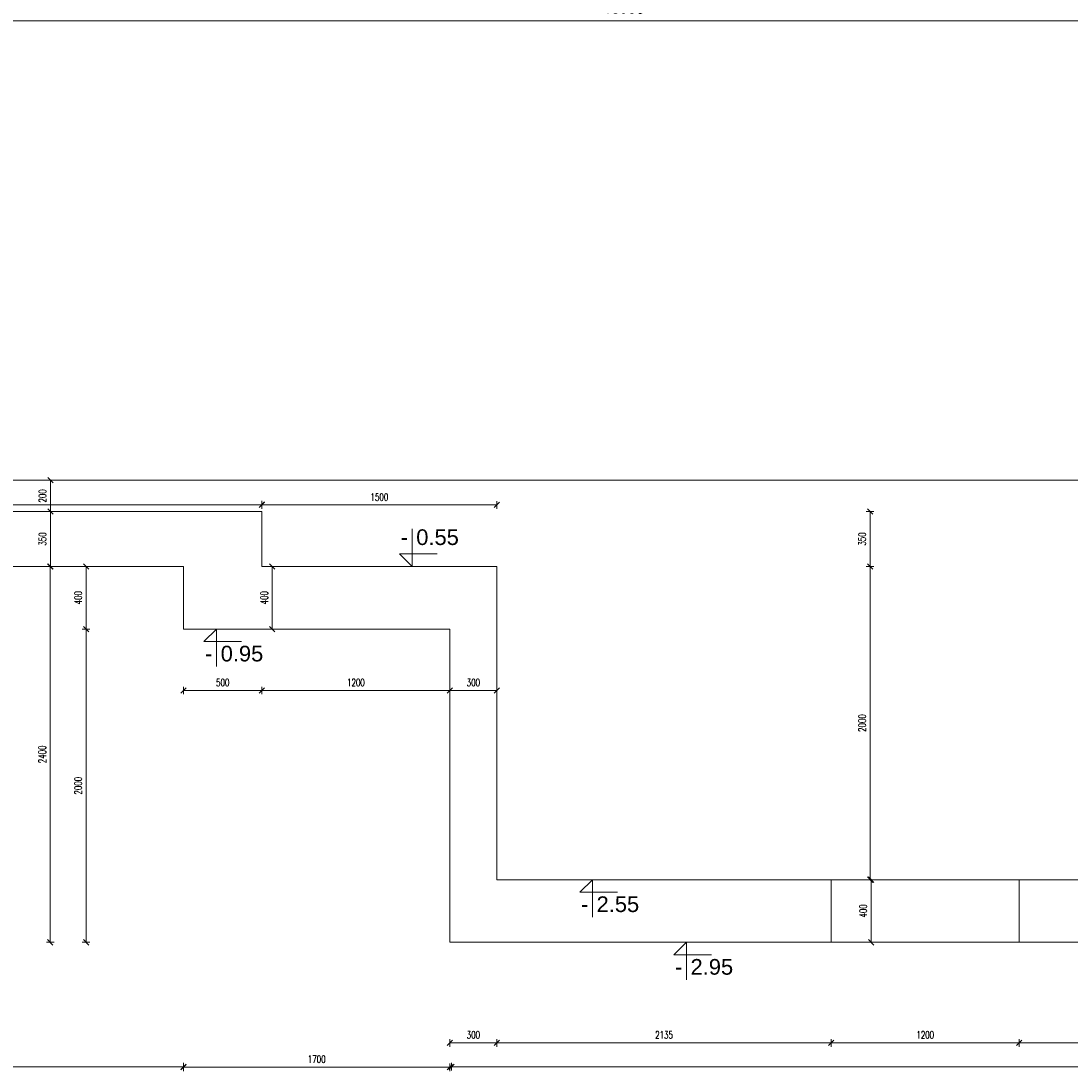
# Model space of a CAD drawing. Extents: x 40861 to 114399, y -71497 to -5875.
# Tile 12 of 45: x 78465 to 85162, y -55063 to -48359. Entities that reach past the tile are written whole.
import ezdxf
from ezdxf.enums import TextEntityAlignment as Align

# ---------------------------------------------------------------- set-up
doc = ezdxf.new("R2010")
doc.units = 0
doc.header["$LTSCALE"] = 10
doc.header["$MEASUREMENT"] = 0
doc.linetypes.add('HIDDEN', pattern=[0.375, 0.25, -0.125])
doc.layers.add('AutoCAD_Structural_Detailing_symbole graficzne', color=7, linetype='Continuous')
for name, color, linetype, lineweight in [('P-Opis fundamenty', 193, 'Continuous', 9), ('P-Przerywana', 13, 'HIDDEN', 9), ('P-Wymiar', 254, 'Continuous', 9)]:
    doc.layers.add(name, color=color, linetype=linetype, lineweight=lineweight)
doc.styles.add('ROMANS', font='romans.shx', dxfattribs={"width": 0.7})
doc.styles.add('style1', font='arial.ttf')
doc.dimstyles.new('A25', dxfattribs={"dimscale": 27, "dimtxt": 1.75, "dimasz": 0.05, "dimexe": 0, "dimexo": 0, "dimgap": 1, "dimtad": 1, "dimdec": 4, "dimrnd": 1, "dimdsep": 46, "dimtxsty": 'ROMANS', "dimblk": '[[[[[[[[', "dimcen": 2, "dimdle": 2, "dimse1": 1, "dimse2": 1, "dimclrd": 256, "dimclrt": 1, "dimadec": 0, "dimazin": 0, "dimtfac": 1, "dimtdec": 4, "dimtix": 1, "dimtmove": 2, "dimatfit": 3, "dimldrblk": '[[[[[[[[', "dimfxl": 0, "dimtvp": 0.6, "dimtolj": 1, "dimlwd": -1, "dimarcsym": 0})
doc.dimstyles.new('A50', dxfattribs={"dimscale": 50, "dimtxt": 1.75, "dimasz": 0.1, "dimexe": 0, "dimexo": 0, "dimgap": 1, "dimtad": 1, "dimdec": 4, "dimrnd": 0.1, "dimdsep": 46, "dimtxsty": 'ROMANS', "dimblk": '[[[[[[[[', "dimcen": 2, "dimdle": 2, "dimse1": 1, "dimse2": 1, "dimclrd": 256, "dimclrt": 1, "dimadec": 0, "dimazin": 0, "dimtfac": 1, "dimtdec": 4, "dimtix": 1, "dimtmove": 2, "dimatfit": 3, "dimldrblk": '[[[[[[[[', "dimfxl": 1, "dimtvp": 0.6, "dimtolj": 1, "dimlwd": -1, "dimarcsym": 0})

# ---------------------------------------------------------------- blocks, each defined once
blk = doc.blocks.new('[[[[[[[[')
at = {"layer": 'P-Wymiar'}
for p, q in [((0, 18), (0, -18)), ((-12.7, -12.7), (12.7, 12.7)), ((0, 0), (-4.6, 0))]:
    blk.add_line(p, q, dxfattribs=at)
blk = doc.blocks.new('*D218')
at = {"layer": 'Defpoints', "color": 0, "transparency": 16777216}
for p in [(4928.7, 3072.5), (-9021.2, 2322.5), (4928.7, 1588.3)]:
    blk.add_point(p, dxfattribs=at)
at = {"layer": 'P-Wymiar', "transparency": 16777216}
blk.add_line((-9018.7, 1588.3), (4926.2, 1588.3), dxfattribs=at)
at = {"layer": 'P-Wymiar', "transparency": 16777216, "xscale": 2.5, "yscale": 2.5, "zscale": 2.5, "rotation": 180}
blk.add_blockref('[[[[[[[[', (-9021.2, 1588.3), dxfattribs=at)
at = {"layer": 'P-Wymiar', "transparency": 16777216, "xscale": 2.5, "yscale": 2.5, "zscale": 2.5}
blk.add_blockref('[[[[[[[[', (4928.7, 1588.3), dxfattribs=at)
at = {"layer": 'P-Wymiar', "color": 1, "transparency": 16777216, "insert": (-2046.3, 1683), "char_height": 87.5, "attachment_point": 5, "style": 'ROMANS'}
blk.add_mtext('\\A1;13950', dxfattribs=at)
blk = doc.blocks.new('*D560')
at = {"layer": 'Defpoints', "color": 0}
for p in [(75038, -51841.5), (79503, -51841.5), (79503, -55035.7)]:
    blk.add_point(p, dxfattribs=at)
at = {"layer": 'P-Wymiar', "transparency": 16777216}
blk.add_line((75039.4, -55035.7), (79501.7, -55035.7), dxfattribs=at)
at = {"layer": 'P-Wymiar', "transparency": 16777216, "xscale": 1.35, "yscale": 1.35, "zscale": 1.35, "rotation": 180}
blk.add_blockref('[[[[[[[[', (75038, -55035.7), dxfattribs=at)
at = {"layer": 'P-Wymiar', "transparency": 16777216, "xscale": 1.35, "yscale": 1.35, "zscale": 1.35}
blk.add_blockref('[[[[[[[[', (79503, -55035.7), dxfattribs=at)
at = {"layer": 'P-Wymiar', "color": 1, "transparency": 16777216, "insert": (77270.5, -54985), "char_height": 47.25, "attachment_point": 5, "style": 'ROMANS'}
blk.add_mtext('\\A1;4465', dxfattribs=at)
blk = doc.blocks.new('*D561')
at = {"layer": 'Defpoints', "color": 0}
for p in [(81212.7, -54241.5), (89658, -54241.5), (89658, -55035.7)]:
    blk.add_point(p, dxfattribs=at)
at = {"layer": 'P-Wymiar', "transparency": 16777216}
blk.add_line((81214.1, -55035.7), (89656.7, -55035.7), dxfattribs=at)
at = {"layer": 'P-Wymiar', "transparency": 16777216, "xscale": 1.35, "yscale": 1.35, "zscale": 1.35, "rotation": 180}
blk.add_blockref('[[[[[[[[', (81212.7, -55035.7), dxfattribs=at)
at = {"layer": 'P-Wymiar', "transparency": 16777216, "xscale": 1.35, "yscale": 1.35, "zscale": 1.35}
blk.add_blockref('[[[[[[[[', (89658, -55035.7), dxfattribs=at)
at = {"layer": 'P-Wymiar', "color": 1, "transparency": 16777216, "insert": (85435.4, -54985), "char_height": 47.25, "attachment_point": 5, "style": 'ROMANS'}
blk.add_mtext('\\A1;8445', dxfattribs=at)
blk = doc.blocks.new('*D565')
at = {"layer": 'Defpoints', "color": 0}
for p in [(84838, -54241.5), (86198, -54241.5), (84838, -54883.6)]:
    blk.add_point(p, dxfattribs=at)
at = {"layer": 'P-Wymiar', "transparency": 16777216}
blk.add_line((86196.7, -54883.6), (84839.3, -54883.6), dxfattribs=at)
at = {"layer": 'P-Wymiar', "transparency": 16777216, "xscale": 1.35, "yscale": 1.35, "zscale": 1.35, "rotation": 180}
blk.add_blockref('[[[[[[[[', (84838, -54883.6), dxfattribs=at)
at = {"layer": 'P-Wymiar', "transparency": 16777216, "xscale": 1.35, "yscale": 1.35, "zscale": 1.35}
blk.add_blockref('[[[[[[[[', (86198, -54883.6), dxfattribs=at)
at = {"layer": 'P-Wymiar', "color": 1, "transparency": 16777216, "insert": (85518, -54832.9), "char_height": 47.25, "attachment_point": 5, "style": 'ROMANS'}
blk.add_mtext('\\A1;1360', dxfattribs=at)
blk = doc.blocks.new('*D566')
at = {"layer": 'Defpoints', "color": 0}
for p in [(83638, -54241.5), (84838, -54241.5), (83638, -54883.6)]:
    blk.add_point(p, dxfattribs=at)
at = {"layer": 'P-Wymiar', "transparency": 16777216}
blk.add_line((84836.6, -54883.6), (83639.3, -54883.6), dxfattribs=at)
at = {"layer": 'P-Wymiar', "transparency": 16777216, "xscale": 1.35, "yscale": 1.35, "zscale": 1.35, "rotation": 180}
blk.add_blockref('[[[[[[[[', (83638, -54883.6), dxfattribs=at)
at = {"layer": 'P-Wymiar', "transparency": 16777216, "xscale": 1.35, "yscale": 1.35, "zscale": 1.35}
blk.add_blockref('[[[[[[[[', (84838, -54883.6), dxfattribs=at)
at = {"layer": 'P-Wymiar', "color": 1, "transparency": 16777216, "insert": (84238, -54832.9), "char_height": 47.25, "attachment_point": 5, "style": 'ROMANS'}
blk.add_mtext('\\A1;1200', dxfattribs=at)
blk = doc.blocks.new('*D567')
at = {"layer": 'Defpoints', "color": 0}
for p in [(81503, -53841.5), (83638, -54241.5), (81503, -54883.6)]:
    blk.add_point(p, dxfattribs=at)
at = {"layer": 'P-Wymiar', "transparency": 16777216}
blk.add_line((83636.6, -54883.6), (81504.4, -54883.6), dxfattribs=at)
at = {"layer": 'P-Wymiar', "transparency": 16777216, "xscale": 1.35, "yscale": 1.35, "zscale": 1.35, "rotation": 180}
blk.add_blockref('[[[[[[[[', (81503, -54883.6), dxfattribs=at)
at = {"layer": 'P-Wymiar', "transparency": 16777216, "xscale": 1.35, "yscale": 1.35, "zscale": 1.35}
blk.add_blockref('[[[[[[[[', (83638, -54883.6), dxfattribs=at)
at = {"layer": 'P-Wymiar', "color": 1, "transparency": 16777216, "insert": (82570.5, -54832.9), "char_height": 47.25, "attachment_point": 5, "style": 'ROMANS'}
blk.add_mtext('\\A1;2135', dxfattribs=at)
blk = doc.blocks.new('*D568')
at = {"layer": 'Defpoints', "color": 0}
for p in [(79503, -51841.5), (78880.3, -52241.5), (79503, -52241.5)]:
    blk.add_point(p, dxfattribs=at)
at = {"layer": 'P-Wymiar', "transparency": 16777216}
blk.add_line((78880.3, -51842.9), (78880.3, -52240.2), dxfattribs=at)
at = {"layer": 'P-Wymiar', "transparency": 16777216, "xscale": 1.35, "yscale": 1.35, "zscale": 1.35}
for p, rotation in [((78880.3, -51841.5), 90), ((78880.3, -52241.5), 270)]:
    blk.add_blockref('[[[[[[[[', p, dxfattribs=dict(at, rotation=rotation))
at = {"layer": 'P-Wymiar', "color": 1, "transparency": 16777216, "insert": (78829.7, -52041.5), "char_height": 47.25, "attachment_point": 5, "rotation": 90, "style": 'ROMANS'}
blk.add_mtext('\\A1;400', dxfattribs=at)
blk = doc.blocks.new('*D569')
at = {"layer": 'Defpoints', "color": 0}
for p in [(79503, -52241.5), (78880.3, -54241.5), (83003, -54241.5)]:
    blk.add_point(p, dxfattribs=at)
at = {"layer": 'P-Wymiar', "transparency": 16777216}
blk.add_line((78880.3, -52242.9), (78880.3, -54240.2), dxfattribs=at)
at = {"layer": 'P-Wymiar', "transparency": 16777216, "xscale": 1.35, "yscale": 1.35, "zscale": 1.35}
for p, rotation in [((78880.3, -52241.5), 90), ((78880.3, -54241.5), 270)]:
    blk.add_blockref('[[[[[[[[', p, dxfattribs=dict(at, rotation=rotation))
at = {"layer": 'P-Wymiar', "color": 1, "transparency": 16777216, "insert": (78829.7, -53241.5), "char_height": 47.25, "attachment_point": 5, "rotation": 90, "style": 'ROMANS'}
blk.add_mtext('\\A1;2000', dxfattribs=at)
blk = doc.blocks.new('*D570')
at = {"layer": 'Defpoints', "color": 0}
for p in [(78651.4, -51841.5), (79468.9, -51841.5), (83003, -54241.5)]:
    blk.add_point(p, dxfattribs=at)
at = {"layer": 'P-Wymiar', "transparency": 16777216}
blk.add_line((78651.4, -54240.2), (78651.4, -51842.9), dxfattribs=at)
at = {"layer": 'P-Wymiar', "transparency": 16777216, "xscale": 1.35, "yscale": 1.35, "zscale": 1.35}
for p, rotation in [((78651.4, -51841.5), 90), ((78651.4, -54241.5), 270)]:
    blk.add_blockref('[[[[[[[[', p, dxfattribs=dict(at, rotation=rotation))
at = {"layer": 'P-Wymiar', "color": 1, "transparency": 16777216, "insert": (78600.8, -53041.5), "char_height": 47.25, "attachment_point": 5, "rotation": 90, "style": 'ROMANS'}
blk.add_mtext('\\A1;2400', dxfattribs=at)
blk = doc.blocks.new('*D571')
at = {"layer": 'Defpoints', "color": 0}
for p in [(78653.3, -51491.5), (78696.4, -51491.5), (78696.4, -51841.5)]:
    blk.add_point(p, dxfattribs=at)
at = {"layer": 'P-Wymiar', "transparency": 16777216}
blk.add_line((78653.3, -51840.2), (78653.3, -51492.9), dxfattribs=at)
at = {"layer": 'P-Wymiar', "transparency": 16777216, "xscale": 1.35, "yscale": 1.35, "zscale": 1.35}
for p, rotation in [((78653.3, -51491.5), 90), ((78653.3, -51841.5), 270)]:
    blk.add_blockref('[[[[[[[[', p, dxfattribs=dict(at, rotation=rotation))
at = {"layer": 'P-Wymiar', "color": 1, "transparency": 16777216, "insert": (78602.6, -51666.5), "char_height": 47.25, "attachment_point": 5, "rotation": 90, "style": 'ROMANS'}
blk.add_mtext('\\A1;350', dxfattribs=at)
blk = doc.blocks.new('*D572')
at = {"layer": 'Defpoints', "color": 0}
for p in [(78653.3, -51291.5), (78653.3, -51291.5), (78696.4, -51491.5)]:
    blk.add_point(p, dxfattribs=at)
at = {"layer": 'P-Wymiar', "transparency": 16777216}
blk.add_line((78653.3, -51490.2), (78653.3, -51292.9), dxfattribs=at)
at = {"layer": 'P-Wymiar', "transparency": 16777216, "xscale": 1.35, "yscale": 1.35, "zscale": 1.35}
for p, rotation in [((78653.3, -51291.5), 90), ((78653.3, -51491.5), 270)]:
    blk.add_blockref('[[[[[[[[', p, dxfattribs=dict(at, rotation=rotation))
at = {"layer": 'P-Wymiar', "color": 1, "transparency": 16777216, "insert": (78602.6, -51391.5), "char_height": 47.25, "attachment_point": 5, "rotation": 90, "style": 'ROMANS'}
blk.add_mtext('\\A1;200', dxfattribs=at)
blk = doc.blocks.new('*D573')
at = {"layer": 'Defpoints', "color": 0}
for p in [(80003, -51449.2), (80003, -52176), (81503, -52176)]:
    blk.add_point(p, dxfattribs=at)
at = {"layer": 'P-Wymiar', "transparency": 16777216}
blk.add_line((81501.7, -51449.2), (80004.4, -51449.2), dxfattribs=at)
at = {"layer": 'P-Wymiar', "transparency": 16777216, "xscale": 1.35, "yscale": 1.35, "zscale": 1.35, "rotation": 180}
blk.add_blockref('[[[[[[[[', (80003, -51449.2), dxfattribs=at)
at = {"layer": 'P-Wymiar', "transparency": 16777216, "xscale": 1.35, "yscale": 1.35, "zscale": 1.35}
blk.add_blockref('[[[[[[[[', (81503, -51449.2), dxfattribs=at)
at = {"layer": 'P-Wymiar', "color": 1, "transparency": 16777216, "insert": (80753, -51398.6), "char_height": 47.25, "attachment_point": 5, "style": 'ROMANS'}
blk.add_mtext('\\A1;1500', dxfattribs=at)
blk = doc.blocks.new('*D574')
at = {"layer": 'Defpoints', "color": 0}
for p in [(75038, -51447.4), (75038, -51491.5), (80003, -51491.5)]:
    blk.add_point(p, dxfattribs=at)
at = {"layer": 'P-Wymiar', "transparency": 16777216}
blk.add_line((80001.7, -51447.4), (75039.4, -51447.4), dxfattribs=at)
at = {"layer": 'P-Wymiar', "transparency": 16777216, "xscale": 1.35, "yscale": 1.35, "zscale": 1.35, "rotation": 180}
blk.add_blockref('[[[[[[[[', (75038, -51447.4), dxfattribs=at)
at = {"layer": 'P-Wymiar', "transparency": 16777216, "xscale": 1.35, "yscale": 1.35, "zscale": 1.35}
blk.add_blockref('[[[[[[[[', (80003, -51447.4), dxfattribs=at)
at = {"layer": 'P-Wymiar', "color": 1, "transparency": 16777216, "insert": (77520.5, -51396.7), "char_height": 47.25, "attachment_point": 5, "style": 'ROMANS'}
blk.add_mtext('\\A1;4965', dxfattribs=at)
blk = doc.blocks.new('*D575')
at = {"layer": 'Defpoints', "color": 0}
for p in [(80063.9, -51841.5), (80063.9, -52241.5), (80068.9, -52241.5)]:
    blk.add_point(p, dxfattribs=at)
at = {"layer": 'P-Wymiar', "transparency": 16777216}
blk.add_line((80068.9, -51842.9), (80068.9, -52240.2), dxfattribs=at)
at = {"layer": 'P-Wymiar', "transparency": 16777216, "xscale": 1.35, "yscale": 1.35, "zscale": 1.35}
for p, rotation in [((80068.9, -51841.5), 90), ((80068.9, -52241.5), 270)]:
    blk.add_blockref('[[[[[[[[', p, dxfattribs=dict(at, rotation=rotation))
at = {"layer": 'P-Wymiar', "color": 1, "transparency": 16777216, "insert": (80018.3, -52041.5), "char_height": 47.25, "attachment_point": 5, "rotation": 90, "style": 'ROMANS'}
blk.add_mtext('\\A1;400', dxfattribs=at)
blk = doc.blocks.new('*D576')
at = {"layer": 'Defpoints', "color": 0}
for p in [(83972.7, -53841.5), (83892.3, -54241.5), (83972.7, -54241.5)]:
    blk.add_point(p, dxfattribs=at)
at = {"layer": 'P-Wymiar', "transparency": 16777216}
blk.add_line((83892.3, -53842.9), (83892.3, -54240.2), dxfattribs=at)
at = {"layer": 'P-Wymiar', "transparency": 16777216, "xscale": 1.35, "yscale": 1.35, "zscale": 1.35}
for p, rotation in [((83892.3, -53841.5), 90), ((83892.3, -54241.5), 270)]:
    blk.add_blockref('[[[[[[[[', p, dxfattribs=dict(at, rotation=rotation))
at = {"layer": 'P-Wymiar', "color": 1, "transparency": 16777216, "insert": (83841.7, -54041.5), "char_height": 47.25, "attachment_point": 5, "rotation": 90, "style": 'ROMANS'}
blk.add_mtext('\\A1;400', dxfattribs=at)
blk = doc.blocks.new('*D701')
at = {"layer": 'Defpoints', "color": 0}
for p in [(79819.7, -51491.5), (80786, -51841.5), (83886, -51841.5)]:
    blk.add_point(p, dxfattribs=at)
at = {"layer": 'P-Wymiar', "transparency": 16777216}
blk.add_line((83886, -51492.9), (83886, -51840.2), dxfattribs=at)
at = {"layer": 'P-Wymiar', "transparency": 16777216, "xscale": 1.35, "yscale": 1.35, "zscale": 1.35}
for p, rotation in [((83886, -51491.5), 90), ((83886, -51841.5), 270)]:
    blk.add_blockref('[[[[[[[[', p, dxfattribs=dict(at, rotation=rotation))
at = {"layer": 'P-Wymiar', "color": 1, "transparency": 16777216, "insert": (83835.4, -51666.5), "char_height": 47.25, "attachment_point": 5, "rotation": 90, "style": 'ROMANS'}
blk.add_mtext('\\A1;350', dxfattribs=at)
blk = doc.blocks.new('*D702')
at = {"layer": 'Defpoints', "color": 0}
for p in [(80786, -51841.5), (83886, -53841.5), (84037.6, -53841.5)]:
    blk.add_point(p, dxfattribs=at)
at = {"layer": 'P-Wymiar', "transparency": 16777216}
blk.add_line((83886, -51842.9), (83886, -53840.2), dxfattribs=at)
at = {"layer": 'P-Wymiar', "transparency": 16777216, "xscale": 1.35, "yscale": 1.35, "zscale": 1.35}
for p, rotation in [((83886, -51841.5), 90), ((83886, -53841.5), 270)]:
    blk.add_blockref('[[[[[[[[', p, dxfattribs=dict(at, rotation=rotation))
at = {"layer": 'P-Wymiar', "color": 1, "transparency": 16777216, "insert": (83835.4, -52841.5), "char_height": 47.25, "attachment_point": 5, "rotation": 90, "style": 'ROMANS'}
blk.add_mtext('\\A1;2000', dxfattribs=at)
blk = doc.blocks.new('*D703')
at = {"layer": 'Defpoints', "color": 0}
for p in [(81503, -53841.5), (81203, -54029.9), (81503, -54883.6)]:
    blk.add_point(p, dxfattribs=at)
at = {"layer": 'P-Wymiar', "transparency": 16777216}
blk.add_line((81204.4, -54883.6), (81501.7, -54883.6), dxfattribs=at)
at = {"layer": 'P-Wymiar', "transparency": 16777216, "xscale": 1.35, "yscale": 1.35, "zscale": 1.35, "rotation": 180}
blk.add_blockref('[[[[[[[[', (81203, -54883.6), dxfattribs=at)
at = {"layer": 'P-Wymiar', "transparency": 16777216, "xscale": 1.35, "yscale": 1.35, "zscale": 1.35}
blk.add_blockref('[[[[[[[[', (81503, -54883.6), dxfattribs=at)
at = {"layer": 'P-Wymiar', "color": 1, "transparency": 16777216, "insert": (81353, -54832.9), "char_height": 47.25, "attachment_point": 5, "style": 'ROMANS'}
blk.add_mtext('\\A1;300', dxfattribs=at)
blk = doc.blocks.new('*D704')
at = {"layer": 'Defpoints', "color": 0}
for p in [(81203, -52633.8), (81203, -52641.5), (81503, -52641.5)]:
    blk.add_point(p, dxfattribs=at)
at = {"layer": 'P-Wymiar', "transparency": 16777216}
blk.add_line((81501.7, -52633.8), (81204.4, -52633.8), dxfattribs=at)
at = {"layer": 'P-Wymiar', "transparency": 16777216, "xscale": 1.35, "yscale": 1.35, "zscale": 1.35, "rotation": 180}
blk.add_blockref('[[[[[[[[', (81203, -52633.8), dxfattribs=at)
at = {"layer": 'P-Wymiar', "transparency": 16777216, "xscale": 1.35, "yscale": 1.35, "zscale": 1.35}
blk.add_blockref('[[[[[[[[', (81503, -52633.8), dxfattribs=at)
at = {"layer": 'P-Wymiar', "color": 1, "transparency": 16777216, "insert": (81353, -52583.1), "char_height": 47.25, "attachment_point": 5, "style": 'ROMANS'}
blk.add_mtext('\\A1;300', dxfattribs=at)
blk = doc.blocks.new('*D705')
at = {"layer": 'Defpoints', "color": 0}
for p in [(80003, -51754.5), (80003, -52633.8), (81203, -52641.5)]:
    blk.add_point(p, dxfattribs=at)
at = {"layer": 'P-Wymiar', "transparency": 16777216}
blk.add_line((81201.7, -52633.8), (80004.4, -52633.8), dxfattribs=at)
at = {"layer": 'P-Wymiar', "transparency": 16777216, "xscale": 1.35, "yscale": 1.35, "zscale": 1.35, "rotation": 180}
blk.add_blockref('[[[[[[[[', (80003, -52633.8), dxfattribs=at)
at = {"layer": 'P-Wymiar', "transparency": 16777216, "xscale": 1.35, "yscale": 1.35, "zscale": 1.35}
blk.add_blockref('[[[[[[[[', (81203, -52633.8), dxfattribs=at)
at = {"layer": 'P-Wymiar', "color": 1, "transparency": 16777216, "insert": (80603, -52583.1), "char_height": 47.25, "attachment_point": 5, "style": 'ROMANS'}
blk.add_mtext('\\A1;1200', dxfattribs=at)
blk = doc.blocks.new('*D706')
at = {"layer": 'Defpoints', "color": 0}
for p in [(80003, -51754.5), (79503, -52041.5), (79503, -52633.8)]:
    blk.add_point(p, dxfattribs=at)
at = {"layer": 'P-Wymiar', "transparency": 16777216}
blk.add_line((80001.7, -52633.8), (79504.4, -52633.8), dxfattribs=at)
at = {"layer": 'P-Wymiar', "transparency": 16777216, "xscale": 1.35, "yscale": 1.35, "zscale": 1.35, "rotation": 180}
blk.add_blockref('[[[[[[[[', (79503, -52633.8), dxfattribs=at)
at = {"layer": 'P-Wymiar', "transparency": 16777216, "xscale": 1.35, "yscale": 1.35, "zscale": 1.35}
blk.add_blockref('[[[[[[[[', (80003, -52633.8), dxfattribs=at)
at = {"layer": 'P-Wymiar', "color": 1, "transparency": 16777216, "insert": (79753, -52583.1), "char_height": 47.25, "attachment_point": 5, "style": 'ROMANS'}
blk.add_mtext('\\A1;500', dxfattribs=at)
blk = doc.blocks.new('*D707')
at = {"layer": 'Defpoints', "color": 0}
for p in [(79503, -52139.2), (81203, -52241.5), (81203, -55038.8)]:
    blk.add_point(p, dxfattribs=at)
at = {"layer": 'P-Wymiar', "transparency": 16777216}
blk.add_line((79504.4, -55038.8), (81201.7, -55038.8), dxfattribs=at)
at = {"layer": 'P-Wymiar', "transparency": 16777216, "xscale": 1.35, "yscale": 1.35, "zscale": 1.35, "rotation": 180}
blk.add_blockref('[[[[[[[[', (79503, -55038.8), dxfattribs=at)
at = {"layer": 'P-Wymiar', "transparency": 16777216, "xscale": 1.35, "yscale": 1.35, "zscale": 1.35}
blk.add_blockref('[[[[[[[[', (81203, -55038.8), dxfattribs=at)
at = {"layer": 'P-Wymiar', "color": 1, "transparency": 16777216, "insert": (80353, -54988.1), "char_height": 47.25, "attachment_point": 5, "style": 'ROMANS'}
blk.add_mtext('\\A1;1700', dxfattribs=at)
blk = doc.blocks.new('A$C28E523AC')
at = {"layer": 'P-Wymiar'}
dim = blk.add_linear_dim(base=(4928.73083, 1588.26746), p1=(-9021.23297, 2322.50528), p2=(4928.73083, 3072.50528), dimstyle='A50', dxfattribs=at)
dim.commit()
dim.dimension.update_dxf_attribs({"geometry": '*D218', "text_midpoint": (-2046.25107, 1682.97244)})

msp = doc.modelspace()

# ---------------------------------------------------------------- linework, layer by layer
at = {"layer": 'AutoCAD_Structural_Detailing_symbole graficzne', "color": 1, "lineweight": 0}
for p, q in [((80961.71504, -51841.51672), (80961.71504, -51601.51672)), ((81121.71504, -51761.51672), (80881.71504, -51761.51672)), ((80881.71504, -51761.51672), (80961.71504, -51841.51672)), ((81081.71504, -51841.51672), (80841.71504, -51841.51672)), ((79833.10625, -52241.51672), (79593.10625, -52241.51672)), ((79633.10625, -52321.51672), (79713.10625, -52241.51672)), ((79713.10625, -52241.51672), (79713.10625, -52481.51672)), ((79873.10625, -52321.51672), (79633.10625, -52321.51672)), ((82233.10625, -53841.51672), (81993.10625, -53841.51672)), ((82033.10625, -53921.51672), (82113.10625, -53841.51672)), ((82113.10625, -53841.51672), (82113.10625, -54081.51672)), ((82273.10625, -53921.51672), (82033.10625, -53921.51672)), ((82833.10625, -54241.51672), (82593.10625, -54241.51672)), ((82633.10625, -54321.51672), (82713.10625, -54241.51672)), ((82713.10625, -54241.51672), (82713.10625, -54481.51672)), ((82873.10625, -54321.51672), (82633.10625, -54321.51672))]:
    msp.add_line(p, q, dxfattribs=at)
at = {"layer": 'P-Opis fundamenty', "color": 2}
msp.add_lwpolyline([(89658.00747, -53841.51672), (81503.00747, -53841.51672), (81503.00747, -53441.51672), (81503.00747, -53441.51672), (81503.00747, -53041.51672), (81503.00747, -53041.51672), (81503.00747, -52641.51672), (81503.00747, -52641.51672), (81503.00747, -52241.51672), (81503.00747, -52241.51672), (81503.00747, -51841.51672), (80003.00747, -51841.51672), (80003.00747, -51491.51672), (75038.00881, -51491.51672)], dxfattribs=at)
at = {"layer": 'P-Opis fundamenty', "color": 1}
for points in [[(75038.00881, -51491.51672), (75038.00881, -51841.51672), (79503.00747, -51841.51672), (79503.00747, -52241.51672), (81203.00747, -52241.51672), (81203.00747, -54241.51672), (83003.00747, -54241.51672)], [(80003.00747, -51841.51672), (81503.00747, -51841.51672), (81503.00747, -53841.51672), (83003.00747, -53841.51672)], [(81203.00747, -52241.51672), (81203.00747, -54241.51672), (82703.00747, -54241.51672)], [(83003.00747, -54241.51672), (89658.00747, -54241.51672), (89658.00747, -53841.51672)]]:
    msp.add_lwpolyline(points, dxfattribs=at)
at = {"layer": 'P-Przerywana', "color": 84, "true_color": 0x269900}
msp.add_lwpolyline([(74660.16147, -51291.51672), (89627.90765, -51291.51672)], dxfattribs=at)
at = {"layer": 'P-Przerywana'}
msp.add_lwpolyline([(83637.97819, -54241.51672), (84837.97819, -54241.51672), (84837.97819, -53841.51672), (83637.97819, -53841.51672)], close=True, dxfattribs=at)

# ---------------------------------------------------------------- block references
at = {"layer": 'P-Wymiar'}
msp.add_blockref('A$C28E523AC', (84360.55668, -49947.57917), dxfattribs=at)

# ---------------------------------------------------------------- texts
at = {"layer": 'AutoCAD_Structural_Detailing_symbole graficzne', "color": 2, "style": 'style1'}
msp.add_text('0.55 ', height=100, dxfattribs=at).set_placement((80988.38171, -51734.85005), align=Align.BOTTOM_LEFT)
msp.add_text('-', height=100, dxfattribs=at).set_placement((80935.04837, -51734.85005), align=Align.BOTTOM_RIGHT)
for s, p in [('0.95 ', (79739.77292, -52348.18339)), ('2.55 ', (82139.77292, -53948.18339)), ('2.95 ', (82739.77292, -54348.18339))]:
    msp.add_text(s, height=100, dxfattribs=at).set_placement(p, align=Align.TOP_LEFT)
for p in [(79686.43959, -52348.18339), (82086.43959, -53948.18339), (82686.43959, -54348.18339)]:
    msp.add_text('-', height=100, dxfattribs=at).set_placement(p, align=Align.TOP_RIGHT)

# ---------------------------------------------------------------- dimensions: what is measured, and where the dimension line sits
at = {"layer": 'P-Wymiar'}
for base, p1, p2, picture, middle in [((78653.25752, -51291.51672), (78696.44736, -51491.51672), (78653.25752, -51291.51672), '*D572', (78602.63252, -51391.51672)), ((78653.25752, -51491.51672), (78696.44736, -51841.51672), (78696.44736, -51491.51672), '*D571', (78602.63252, -51666.51672)), ((83885.98571, -51841.51672), (79819.68625, -51491.51672), (80786.02705, -51841.51672), '*D701', (83835.36071, -51666.51672)), ((78651.44736, -51841.51672), (83003.00747, -54241.51672), (79468.86213, -51841.51672), '*D570', (78600.82236, -53041.51672)), ((78880.32337, -52241.51672), (79503.00747, -51841.51672), (79503.00747, -52241.51672), '*D568', (78829.69837, -52041.51672)), ((80068.94626, -52241.51672), (80063.94821, -51841.51672), (80063.94821, -52241.51672), '*D575', (80018.32126, -52041.51672)), ((83885.98571, -53841.51672), (80786.02705, -51841.51672), (84037.62638, -53841.51672), '*D702', (83835.36071, -52841.51672)), ((78880.32337, -54241.51672), (79503.00747, -52241.51672), (83003.00747, -54241.51672), '*D569', (78829.69837, -53241.51672)), ((83892.3396, -54241.51672), (83972.65043, -53841.51672), (83972.65043, -54241.51672), '*D576', (83841.7146, -54041.51672))]:
    dim = msp.add_linear_dim(base=base, p1=p1, p2=p2, angle=90, dimstyle='A25', dxfattribs=at)
    dim.commit()
    dim.dimension.update_dxf_attribs({"geometry": picture, "text_midpoint": middle})
for base, p1, p2, picture, middle in [((75038.00881, -51447.35823), (80003.00747, -51491.51672), (75038.00881, -51491.51672), '*D574', (77520.50814, -51396.73323)), ((80003.00747, -51449.23381), (81503.00747, -52175.96809), (80003.00747, -52175.96809), '*D573', (80753.00747, -51398.60881)), ((79503.00747, -52633.75695), (80003.00747, -51754.46268), (79503.00747, -52041.51672), '*D706', (79753.00747, -52583.13195)), ((80003.00747, -52633.75695), (81203.00747, -52641.51672), (80003.00747, -51754.46268), '*D705', (80603.00747, -52583.13195)), ((79503.00747, -55035.67099), (75038.00881, -51841.51672), (79503.00747, -51841.51672), '*D560', (77270.50814, -54985.04599)), ((81203.00747, -55038.75601), (79503.00747, -52139.15468), (81203.00747, -52241.51672), '*D707', (80353.00747, -54988.13101)), ((81203.00747, -52633.75695), (81503.00747, -52641.51672), (81203.00747, -52641.51672), '*D704', (81353.00747, -52583.13195)), ((81503.00747, -54883.56132), (81203.00747, -54029.89664), (81503.00747, -53841.51672), '*D703', (81353.00747, -54832.93632)), ((81503.00747, -54883.56132), (83637.97819, -54241.51672), (81503.00747, -53841.51672), '*D567', (82570.49283, -54832.93632)), ((89658.00747, -55035.67099), (81212.70299, -54241.51672), (89658.00747, -54241.51672), '*D561', (85435.35523, -54985.04599)), ((83637.97819, -54883.56132), (84837.97819, -54241.51672), (83637.97819, -54241.51672), '*D566', (84237.97819, -54832.93632)), ((84837.97819, -54883.56132), (86198.00747, -54241.51672), (84837.97819, -54241.51672), '*D565', (85517.99283, -54832.93632))]:
    dim = msp.add_linear_dim(base=base, p1=p1, p2=p2, dimstyle='A25', dxfattribs=at)
    dim.commit()
    dim.dimension.update_dxf_attribs({"geometry": picture, "text_midpoint": middle})

doc.saveas('drawing.dxf')
